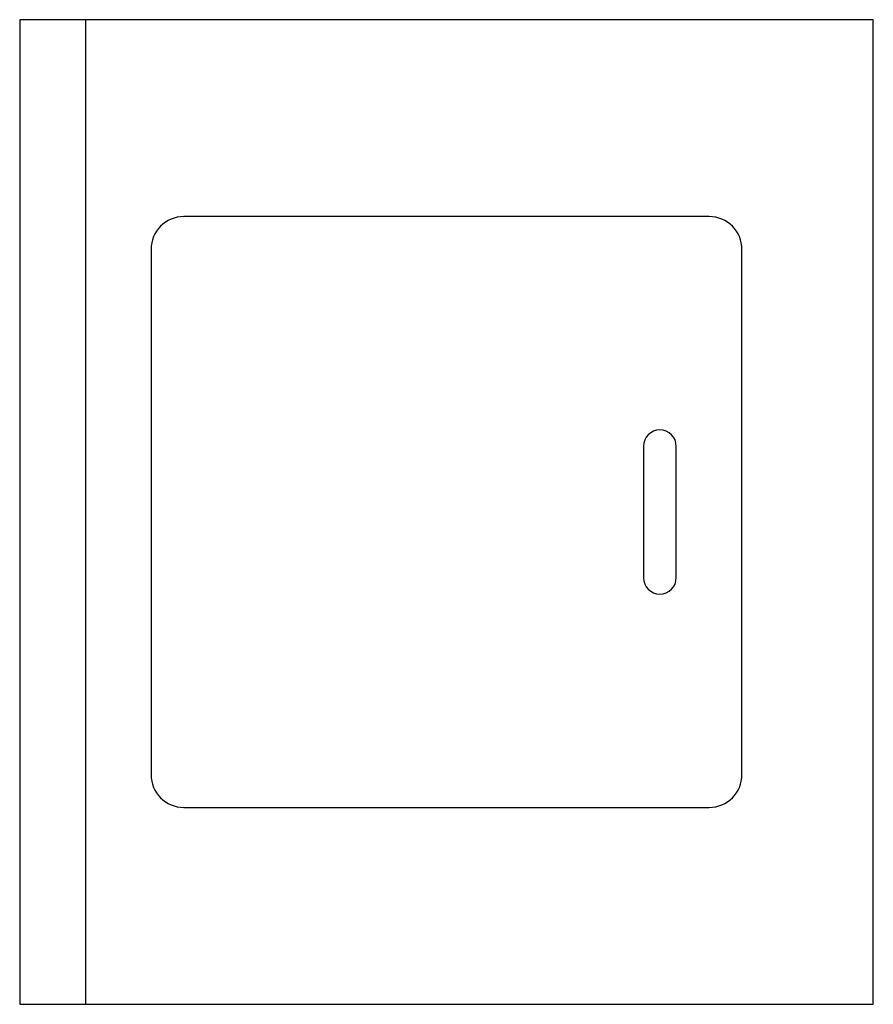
# Model space of a CAD drawing. Header units: inches. Extents: x 0 to 26, y -15 to 15.
import ezdxf

# ---------------------------------------------------------------- set-up
doc = ezdxf.new("R2010")
doc.units = ezdxf.units.IN
doc.header["$MEASUREMENT"] = 0
doc.layers.add('0EMPORARY', color=7, linetype='Continuous')

msp = doc.modelspace()

# ---------------------------------------------------------------- linework, layer by layer
at = {"layer": '0EMPORARY', "color": 7, "linetype": 'Continuous'}
for p, q in [((26, 15), (0, 15)), ((0, 15), (0, -15)), ((2, 15), (2, -15)), ((26, -15), (26, 15)), ((21, 9), (5, 9)), ((4, 8), (4, -8)), ((22, -8), (22, 8)), ((19.5, 2.5), (19.5, 2.5)), ((19, 2), (19, -2)), ((20, -2), (20, 2)), ((19.5, -2.5), (19.5, -2.5)), ((5, -9), (21, -9)), ((0, -15), (26, -15))]:
    msp.add_line(p, q, dxfattribs=at)
for centre, radius, start, end in [((5, 8), 1, 90, 180), ((21, 8), 1, 0, 90), ((19.5, 2), 0.5, 90, 180), ((19.5, 2), 0.5, 0, 90), ((19.5, -2), 0.5, 180, 270), ((19.5, -2), 0.5, 270, 0), ((5, -8), 1, 180, 270), ((21, -8), 1, 270, 0)]:
    msp.add_arc(centre, radius, start, end, dxfattribs=at)

doc.saveas('drawing.dxf')
